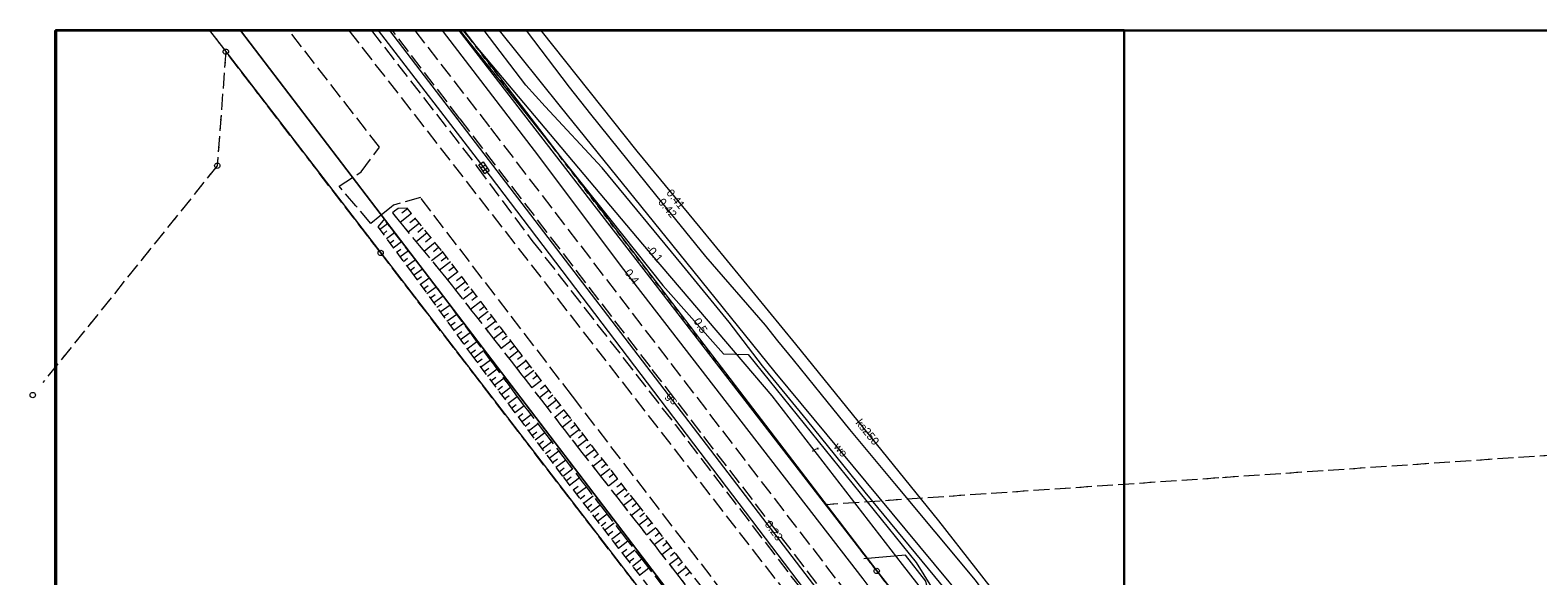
# Model space of a CAD drawing. Extents: x 5479252 to 5479673, y 5984576 to 5984875.
# Tile 9 of 36: x 5479254 to 5479396, y 5984817 to 5984869. Entities that reach past the tile are written whole.
import ezdxf
from ezdxf.enums import TextEntityAlignment as Align

# ---------------------------------------------------------------- set-up
doc = ezdxf.new("R2010")
doc.units = 0
for name, pattern in [('PRZER1-1', [1, 0.5, -0.5]), ('PRZER2-1', [1.5, 1, -0.5]), ('PRZER3-1', [2, 1.5, -0.5])]:
    doc.linetypes.add(name, pattern=pattern)
doc.layers.get('0').update_dxf_attribs({"linetype": 'CONTINUOUS'})
for name, color, linetype, lineweight, true_color in [('GELULI', 7, 'CONTINUOUS', 18, 0xfeffff), ('GESKKL', 7, 'CONTINUOUS', 18, 0x24bc24), ('GESUZY', 7, 'CONTINUOUS', 18, 0x008000), ('GULEPR', 1, 'CONTINUOUS', 18, 0xff0000), ('GULGPR', 7, 'CONTINUOUS', 18, 0xbfbf00), ('GULGPR_O', 7, 'CONTINUOUS', 18, 0xbfbf00), ('GULKPR', 7, 'CONTINUOUS', 18, 0x803300), ('GULKPR_O', 7, 'CONTINUOUS', 18, 0x803300), ('GULTPR', 7, 'CONTINUOUS', 18, 0xff9100), ('GULTPR_O', 7, 'CONTINUOUS', 18, 0xff9100), ('GULWPR', 5, 'CONTINUOUS', 18, 0x0000ff), ('GULWPR_O', 5, 'CONTINUOUS', 18, 0x0000ff), ('GUPKKS', 7, 'CONTINUOUS', 18, 0x803300)]:
    doc.layers.add(name, color=color, linetype=linetype, lineweight=lineweight, true_color=true_color)
for name, color, linetype, lineweight in [('GEPPGD', 7, 'CONTINUOUS', 18), ('GESDZI', 7, 'CONTINUOUS', 18), ('GESOZN', 7, 'CONTINUOUS', 18), ('GSSKOA', 7, 'CONTINUOUS', 18), ('GSSRML', 7, 'CONTINUOUS', 18), ('GSSZSN', 7, 'CONTINUOUS', 18), ('GUPPRZ_O', 7, 'CONTINUOUS', 18)]:
    doc.layers.add(name, color=color, linetype=linetype, lineweight=lineweight)
doc.layers.add('wydruk', color=7, linetype='CONTINUOUS', lineweight=18, plot=False)
doc.styles.add('Arial', font='arial.ttf')

# ---------------------------------------------------------------- blocks, each defined once
blk = doc.blocks.new('GUPKKS1')
at = {"color": 0}
blk.add_lwpolyline([(0.5, -0.25), (-0.5, -0.25), (-0.5, 0.25), (0.5, 0.25)], close=True, dxfattribs=at)
for points in [[(-0.175, -0.25), (-0.175, 0.25)], [(0.175, -0.25), (0.175, 0.25)]]:
    blk.add_lwpolyline(points, dxfattribs=at)
blk = doc.blocks.new('GEPPGD1_1')
at = {"color": 0}
blk.add_lwpolyline([(0, 0.25), (0.077254, 0.237764), (0.146946, 0.202254), (0.202254, 0.146946), (0.237764, 0.077254), (0.25, 0), (0.237764, -0.077254), (0.202254, -0.146946), (0.146946, -0.202254), (0.077254, -0.237764), (0, -0.25), (-0.077254, -0.237764), (-0.146946, -0.202254), (-0.202254, -0.146946), (-0.237764, -0.077254), (-0.25, 0), (-0.237764, 0.077254), (-0.202254, 0.146946), (-0.146946, 0.202254), (-0.077254, 0.237764)], close=True, dxfattribs=at)

msp = doc.modelspace()

# ---------------------------------------------------------------- linework, layer by layer
at = {"layer": 'GELULI', "color": 7, "linetype": 'PRZER3-1', "lineweight": 18, "true_color": 0xffffff, "elevation": 9.97}
msp.add_lwpolyline([(5479284.01, 5984868.57), (5479381.55, 5984743), (5479416.34, 5984683.73), (5479421.5, 5984655.39)], dxfattribs=at)
at = {"layer": 'GESDZI', "color": 7, "linetype": 'Continuous', "lineweight": 18, "elevation": 10.22}
for points in [[(5479270.86, 5984868.57), (5479272.39, 5984866.58), (5479287, 5984847.58), (5479319.31, 5984805.57), (5479334.11, 5984786.33), (5479368.08, 5984739.57), (5479377.78, 5984726.22), (5479381.2, 5984727.47), (5479371.87, 5984740.74), (5479327.4, 5984798.78), (5479320.29, 5984807.58), (5479273.76, 5984868.57)], [(5479273.76, 5984868.57), (5479320.29, 5984807.58), (5479327.4, 5984798.78), (5479371.87, 5984740.74), (5479381.2, 5984727.47), (5479386.65, 5984719.71), (5479389.33, 5984715.73), (5479400.95, 5984692.74), (5479407, 5984674.47), (5479410.75, 5984650.74), (5479427.24, 5984651.75), (5479434.07, 5984654.6), (5479423.55, 5984689.01), (5479398.56, 5984731.62), (5479385.3, 5984750.66), (5479340.75, 5984808.64), (5479333.8, 5984817.55), (5479294.42, 5984868.57)], [(5479294.83, 5984868.57), (5479333.8, 5984817.55), (5479340.75, 5984808.64), (5479385.3, 5984750.66), (5479398.56, 5984731.62), (5479401.38, 5984729.48), (5479428.97, 5984735.35), (5479418.42, 5984784.61), (5479593.87, 5984758.28), (5479609.91, 5984691.17), (5479671.41, 5984704.24)]]:
    msp.add_lwpolyline(points, dxfattribs=at)
at = {"layer": 'GESKKL', "color": 82, "linetype": 'PRZER3-1', "lineweight": 18, "true_color": 0x24bc24, "elevation": 10.06}
msp.add_lwpolyline([(5479255.13, 5984635.05), (5479258.51, 5984638.49), (5479309.56, 5984664.01), (5479322.96, 5984678.58), (5479338.3, 5984680.13), (5479341.35, 5984675.07), (5479353.55, 5984662.96), (5479360.2, 5984668.39), (5479392.15, 5984670.8), (5479403.25, 5984655.49), (5479409.72, 5984656.12), (5479405.9, 5984676.03), (5479394.81, 5984702.78), (5479383.9, 5984717.81), (5479377.78, 5984726.22), (5479368.08, 5984739.57), (5479334.11, 5984786.33), (5479287, 5984847.58), (5479272.39, 5984866.58), (5479271.58, 5984855.81), (5479255.13, 5984835.33)], dxfattribs=at)
msp.add_lwpolyline([(5479382.41, 5984754.43), (5479423.04, 5984763.03), (5479418.42, 5984784.61), (5479487.42, 5984774.26), (5479491.08, 5984798.58), (5479486.39, 5984808.99), (5479458.45, 5984802.93), (5479449.04, 5984809.53), (5479441.75, 5984831.49), (5479366.06, 5984826.33), (5479329.03, 5984823.8), (5479333.8, 5984817.55), (5479340.75, 5984808.64)], close=True, dxfattribs=at)
at = {"layer": 'GESOZN', "color": 7, "linetype": 'Continuous', "lineweight": 18, "elevation": 10.1}
msp.add_lwpolyline([(5479294.83, 5984868.57), (5479333.8, 5984817.55), (5479340.75, 5984808.64), (5479385.3, 5984750.66), (5479398.56, 5984731.62), (5479401.38, 5984729.48), (5479424.55, 5984696.25), (5479434.07, 5984654.6), (5479444.46, 5984645.11), (5479448.69, 5984575.77)], dxfattribs=at)
at = {"layer": 'GESUZY', "color": 96, "linetype": 'PRZER1-1', "lineweight": 18, "true_color": 0x008000, "elevation": 10.08}
for points in [[(5479270.86, 5984868.57), (5479272.39, 5984866.58), (5479287, 5984847.58), (5479334.11, 5984786.33), (5479368.08, 5984739.57), (5479377.78, 5984726.22), (5479383.9, 5984717.81), (5479394.81, 5984702.78), (5479405.9, 5984676.03), (5479409.72, 5984656.12), (5479410.75, 5984650.74), (5479427.24, 5984651.75), (5479434.07, 5984654.6), (5479423.55, 5984689.01), (5479398.56, 5984731.62), (5479385.3, 5984750.66), (5479382.41, 5984754.43), (5479340.75, 5984808.64), (5479333.8, 5984817.55), (5479329.03, 5984823.8), (5479294.83, 5984868.57)], [(5479255.13, 5984635.05), (5479258.51, 5984638.49), (5479309.56, 5984664.01), (5479322.96, 5984678.58), (5479338.3, 5984680.13), (5479341.35, 5984675.07), (5479353.55, 5984662.96), (5479360.2, 5984668.39), (5479392.15, 5984670.8), (5479403.25, 5984655.49), (5479409.72, 5984656.12), (5479405.9, 5984676.03), (5479394.81, 5984702.78), (5479383.9, 5984717.81), (5479377.78, 5984726.22), (5479368.08, 5984739.57), (5479334.11, 5984786.33), (5479287, 5984847.58), (5479272.39, 5984866.58), (5479271.58, 5984855.81), (5479255.13, 5984835.33)]]:
    msp.add_lwpolyline(points, dxfattribs=at)
msp.add_lwpolyline([(5479382.41, 5984754.43), (5479423.04, 5984763.03), (5479418.42, 5984784.61), (5479487.42, 5984774.26), (5479491.08, 5984798.58), (5479486.39, 5984808.99), (5479458.45, 5984802.93), (5479449.04, 5984809.53), (5479441.75, 5984831.49), (5479366.06, 5984826.33), (5479329.03, 5984823.8), (5479333.8, 5984817.55), (5479340.75, 5984808.64)], close=True, dxfattribs=at)
at = {"layer": 'GSSKOA', "color": 7, "linetype": 'PRZER3-1', "lineweight": 18, "elevation": 10.18}
for points in [[(5479391.07, 5984716.43), (5479389.33, 5984715.73), (5479387.48, 5984715.17), (5479385.28, 5984718.28), (5479387.73, 5984720.31), (5479389.06, 5984722.25), (5479380.76, 5984734.68), (5479370.81, 5984748.06), (5479366.58, 5984753.35), (5479348.97, 5984776.72), (5479321.82, 5984812.26), (5479305.09, 5984834.05), (5479290.75, 5984852.8), (5479288.21, 5984852.09), (5479287.99, 5984851.9), (5479286.92, 5984851.04), (5479286.07, 5984850.37), (5479284.66, 5984852.02), (5479283.07, 5984853.88), (5479285.15, 5984855.22), (5479286.89, 5984857.55), (5479278.36, 5984868.57)], [(5479286.12, 5984868.57), (5479296.07, 5984855.75), (5479301.27, 5984848.76), (5479314.77, 5984831.38), (5479325.71, 5984817.07), (5479329.13, 5984812.84), (5479331.52, 5984812.96), (5479334.01, 5984813.81), (5479336.01, 5984810.99), (5479334.49, 5984808.96), (5479333.83, 5984806.57), (5479341.21, 5984796.98), (5479349.01, 5984786.44), (5479362.66, 5984768.39), (5479376.05, 5984750.97), (5479385.47, 5984738.48), (5479392.01, 5984729.16), (5479396.27, 5984726.9)]]:
    msp.add_lwpolyline(points, dxfattribs=at)
at = {"layer": 'GSSRML', "color": 7, "linetype": 'PRZER1-1', "lineweight": 18, "elevation": 10.06}
for points in [[(5479319.92, 5984807.98), (5479308.78, 5984822.4), (5479300.03, 5984833.84), (5479292.72, 5984843.78), (5479287.34, 5984850.74)], [(5479288.1, 5984851.35), (5479293.15, 5984845.23), (5479299.72, 5984836.83), (5479305.06, 5984829.93), (5479310.52, 5984822.95), (5479319.36, 5984811.58)]]:
    msp.add_lwpolyline(points, dxfattribs=at)
at = {"layer": 'GSSZSN', "color": 7, "linetype": 'PRZER2-1', "lineweight": 18, "elevation": 10.06}
for points in [[(5479318.18, 5984814.88), (5479311.19, 5984823.91), (5479305.85, 5984830.76), (5479299.78, 5984838.62), (5479292.75, 5984847.8), (5479289.5, 5984851.8), (5479288.65, 5984851.76), (5479288.31, 5984851.51), (5479288.1, 5984851.35), (5479293.15, 5984845.23), (5479299.72, 5984836.83), (5479305.06, 5984829.93), (5479310.52, 5984822.95), (5479319.36, 5984811.58)], [(5479319.92, 5984807.98), (5479308.78, 5984822.4), (5479300.03, 5984833.84), (5479292.72, 5984843.78), (5479287.34, 5984850.74), (5479287.24, 5984850.65), (5479286.72, 5984850.04), (5479289.81, 5984845.88), (5479295.46, 5984838.09), (5479304.24, 5984826.39), (5479309.91, 5984819.08), (5479316.77, 5984810.27)]]:
    msp.add_lwpolyline(points, dxfattribs=at)
at = {"layer": 'GSSZSN', "color": 7, "linetype": 'Continuous', "lineweight": 18, "elevation": 10.06}
for points in [[(5479289.9, 5984851.3), (5479288.85, 5984850.44)], [(5479289.53, 5984851.75), (5479289, 5984851.32)], [(5479290.65, 5984850.39), (5479289.6, 5984849.53)], [(5479290.28, 5984850.84), (5479289.75, 5984850.41)], [(5479286.9, 5984849.8), (5479287.64, 5984850.35)], [(5479287.22, 5984849.36), (5479287.59, 5984849.65)], [(5479287.54, 5984848.93), (5479288.3, 5984849.5)], [(5479291.39, 5984849.47), (5479290.34, 5984848.63)], [(5479291.02, 5984849.93), (5479290.49, 5984849.5)], [(5479291.76, 5984849.02), (5479291.24, 5984848.6)], [(5479287.86, 5984848.5), (5479288.24, 5984848.79)], [(5479288.18, 5984848.07), (5479288.96, 5984848.65)], [(5479288.5, 5984847.64), (5479288.89, 5984847.93)], [(5479288.82, 5984847.21), (5479289.61, 5984847.8)], [(5479292.13, 5984848.56), (5479291.09, 5984847.72)], [(5479292.86, 5984847.65), (5479291.81, 5984846.84)], [(5479292.5, 5984848.11), (5479291.98, 5984847.69)], [(5479289.14, 5984846.78), (5479289.54, 5984847.08)], [(5479289.46, 5984846.35), (5479290.27, 5984846.95)], [(5479289.78, 5984845.92), (5479290.19, 5984846.22)], [(5479293.58, 5984846.72), (5479292.56, 5984845.94)], [(5479293.22, 5984847.18), (5479292.71, 5984846.79)], [(5479293.94, 5984846.25), (5479293.44, 5984845.87)], [(5479290.1, 5984845.48), (5479290.93, 5984846.09)], [(5479290.41, 5984845.05), (5479290.84, 5984845.36)], [(5479290.73, 5984844.61), (5479291.59, 5984845.24)], [(5479294.29, 5984845.78), (5479293.3, 5984845.03)], [(5479295.01, 5984844.85), (5479294.03, 5984844.1)], [(5479294.65, 5984845.32), (5479294.16, 5984844.94)], [(5479291.05, 5984844.18), (5479291.48, 5984844.5)], [(5479291.36, 5984843.74), (5479292.25, 5984844.39)], [(5479291.68, 5984843.31), (5479292.13, 5984843.64)], [(5479291.99, 5984842.87), (5479292.9, 5984843.53)], [(5479295.72, 5984843.92), (5479294.75, 5984843.18)], [(5479295.36, 5984844.39), (5479294.88, 5984844.01)], [(5479296.08, 5984843.45), (5479295.6, 5984843.08)], [(5479292.31, 5984842.44), (5479292.76, 5984842.77)], [(5479292.62, 5984842), (5479293.54, 5984842.67)], [(5479292.94, 5984841.57), (5479293.4, 5984841.9)], [(5479296.44, 5984842.99), (5479295.48, 5984842.25)], [(5479297.15, 5984842.05), (5479296.2, 5984841.33)], [(5479296.79, 5984842.52), (5479296.32, 5984842.15)], [(5479293.25, 5984841.13), (5479294.17, 5984841.8)], [(5479293.57, 5984840.7), (5479294.03, 5984841.03)], [(5479293.89, 5984840.27), (5479294.81, 5984840.94)], [(5479297.86, 5984841.12), (5479296.93, 5984840.4)], [(5479297.51, 5984841.59), (5479297.04, 5984841.23)], [(5479298.22, 5984840.66), (5479297.75, 5984840.3)], [(5479294.2, 5984839.83), (5479294.67, 5984840.17)], [(5479294.52, 5984839.4), (5479295.45, 5984840.07)], [(5479294.83, 5984838.96), (5479295.3, 5984839.3)], [(5479295.15, 5984838.53), (5479296.08, 5984839.21)], [(5479298.58, 5984840.19), (5479297.65, 5984839.48)], [(5479299.29, 5984839.26), (5479298.37, 5984838.55)], [(5479298.94, 5984839.72), (5479298.47, 5984839.37)], [(5479295.46, 5984838.09), (5479295.93, 5984838.44)], [(5479295.79, 5984837.66), (5479296.71, 5984838.35)], [(5479296.11, 5984837.23), (5479296.57, 5984837.58)], [(5479300.01, 5984838.32), (5479299.1, 5984837.62)], [(5479299.65, 5984838.79), (5479299.19, 5984838.44)], [(5479300.37, 5984837.86), (5479299.91, 5984837.51)], [(5479296.43, 5984836.8), (5479297.35, 5984837.49)], [(5479296.75, 5984836.37), (5479297.21, 5984836.71)], [(5479297.08, 5984835.94), (5479297.98, 5984836.62)], [(5479300.73, 5984837.4), (5479299.82, 5984836.7)], [(5479301.44, 5984836.47), (5479300.54, 5984835.77)], [(5479301.09, 5984836.93), (5479300.63, 5984836.58)], [(5479297.4, 5984835.51), (5479297.85, 5984835.85)], [(5479297.72, 5984835.08), (5479298.62, 5984835.76)], [(5479298.04, 5984834.65), (5479298.49, 5984834.99)], [(5479298.37, 5984834.22), (5479299.26, 5984834.89)], [(5479302.16, 5984835.54), (5479301.26, 5984834.84)], [(5479301.8, 5984836), (5479301.35, 5984835.65)], [(5479302.52, 5984835.07), (5479302.07, 5984834.72)], [(5479298.69, 5984833.79), (5479299.13, 5984834.13)], [(5479299.01, 5984833.36), (5479299.89, 5984834.03)], [(5479302.88, 5984834.61), (5479301.98, 5984833.91)], [(5479303.6, 5984833.68), (5479302.7, 5984832.98)], [(5479303.24, 5984834.14), (5479302.79, 5984833.79)], [(5479299.33, 5984832.93), (5479299.77, 5984833.27)], [(5479299.65, 5984832.5), (5479300.54, 5984833.17)], [(5479299.98, 5984832.07), (5479300.42, 5984832.41)], [(5479300.3, 5984831.64), (5479301.2, 5984832.32)], [(5479304.32, 5984832.75), (5479303.42, 5984832.05)], [(5479303.96, 5984833.21), (5479303.51, 5984832.87)], [(5479304.68, 5984832.28), (5479304.23, 5984831.94)], [(5479300.62, 5984831.21), (5479301.07, 5984831.55)], [(5479300.94, 5984830.78), (5479301.85, 5984831.46)], [(5479301.27, 5984830.35), (5479301.72, 5984830.7)], [(5479301.59, 5984829.92), (5479302.5, 5984830.61)], [(5479305.03, 5984831.82), (5479304.14, 5984831.13)], [(5479305.75, 5984830.89), (5479304.86, 5984830.2)], [(5479305.39, 5984831.35), (5479304.95, 5984831.01)], [(5479301.91, 5984829.5), (5479302.37, 5984829.84)], [(5479302.23, 5984829.07), (5479303.16, 5984829.76)], [(5479306.47, 5984829.96), (5479305.58, 5984829.27)], [(5479306.11, 5984830.42), (5479305.67, 5984830.08)], [(5479306.83, 5984829.5), (5479306.39, 5984829.15)], [(5479302.56, 5984828.64), (5479303.02, 5984828.98)], [(5479302.88, 5984828.21), (5479303.81, 5984828.9)], [(5479303.2, 5984827.78), (5479303.67, 5984828.13)], [(5479303.52, 5984827.35), (5479304.46, 5984828.05)], [(5479307.2, 5984829.03), (5479306.31, 5984828.34)], [(5479307.92, 5984828.11), (5479307.03, 5984827.42)], [(5479307.56, 5984828.57), (5479307.11, 5984828.22)], [(5479308.28, 5984827.64), (5479307.84, 5984827.3)], [(5479303.84, 5984826.92), (5479304.32, 5984827.27)], [(5479304.17, 5984826.49), (5479305.11, 5984827.2)], [(5479304.49, 5984826.06), (5479304.96, 5984826.42)], [(5479304.82, 5984825.64), (5479305.75, 5984826.36)], [(5479308.64, 5984827.18), (5479307.75, 5984826.49)], [(5479309.36, 5984826.25), (5479308.48, 5984825.57)], [(5479309, 5984826.72), (5479308.56, 5984826.37)], [(5479305.15, 5984825.21), (5479305.62, 5984825.57)], [(5479305.48, 5984824.79), (5479306.41, 5984825.5)], [(5479310.08, 5984825.33), (5479309.2, 5984824.64)], [(5479309.72, 5984825.79), (5479309.28, 5984825.45)], [(5479310.44, 5984824.86), (5479310, 5984824.52)], [(5479305.81, 5984824.36), (5479306.27, 5984824.72)], [(5479306.14, 5984823.94), (5479307.06, 5984824.65)], [(5479306.47, 5984823.51), (5479306.93, 5984823.87)], [(5479306.8, 5984823.09), (5479307.71, 5984823.8)], [(5479310.8, 5984824.4), (5479309.92, 5984823.72)], [(5479311.53, 5984823.47), (5479310.65, 5984822.79)], [(5479311.17, 5984823.94), (5479310.73, 5984823.59)], [(5479307.13, 5984822.66), (5479307.58, 5984823.02)], [(5479307.46, 5984822.24), (5479308.37, 5984822.94)], [(5479307.79, 5984821.81), (5479308.24, 5984822.17)], [(5479308.12, 5984821.39), (5479309.02, 5984822.09)], [(5479312.24, 5984822.54), (5479311.37, 5984821.86)], [(5479311.88, 5984823.01), (5479311.45, 5984822.67)], [(5479312.6, 5984822.08), (5479312.17, 5984821.74)], [(5479308.44, 5984820.97), (5479308.9, 5984821.32)], [(5479308.77, 5984820.54), (5479309.68, 5984821.24)], [(5479312.96, 5984821.62), (5479312.09, 5984820.94)], [(5479313.68, 5984820.69), (5479312.81, 5984820.01)], [(5479313.32, 5984821.15), (5479312.89, 5984820.81)], [(5479309.1, 5984820.12), (5479309.55, 5984820.47)], [(5479309.43, 5984819.69), (5479310.33, 5984820.39)], [(5479309.76, 5984819.27), (5479310.21, 5984819.62)], [(5479310.09, 5984818.84), (5479310.99, 5984819.54)], [(5479314.4, 5984819.76), (5479313.53, 5984819.08)], [(5479314.04, 5984820.22), (5479313.61, 5984819.88)], [(5479314.76, 5984819.29), (5479314.33, 5984818.96)], [(5479310.42, 5984818.42), (5479310.87, 5984818.77)], [(5479310.75, 5984818), (5479311.65, 5984818.69)], [(5479311.08, 5984817.57), (5479311.53, 5984817.92)], [(5479311.41, 5984817.15), (5479312.3, 5984817.84)], [(5479315.12, 5984818.83), (5479314.25, 5984818.15)], [(5479315.84, 5984817.9), (5479314.97, 5984817.23)], [(5479315.48, 5984818.37), (5479315.05, 5984818.03)], [(5479316.2, 5984817.44), (5479315.77, 5984817.1)]]:
    msp.add_lwpolyline(points, dxfattribs=at)
at = {"layer": 'GULEPR', "color": 1, "linetype": 'Continuous', "lineweight": 18, "true_color": 0xff0000, "elevation": 10.14}
for points in [[(5479292.79, 5984868.57), (5479301.9, 5984856.7), (5479309.7, 5984846.28), (5479332.5, 5984816.8), (5479337.39, 5984810.26), (5479350.42, 5984793.1), (5479365.02, 5984774.44), (5479369.73, 5984768.29), (5479376.35, 5984760.09), (5479380.07, 5984756.12), (5479387.3, 5984746.47), (5479388.87, 5984744.19), (5479390.54, 5984740.62), (5479391.52, 5984738.79), (5479394.88, 5984734.3), (5479396.1, 5984733.54), (5479396.46, 5984732.86)], [(5479294.48, 5984868.57), (5479313.62, 5984844.51), (5479319.33, 5984838.04), (5479321.66, 5984837.99), (5479337.53, 5984818.34), (5479342.75, 5984809.93), (5479343.93, 5984807.31), (5479356.13, 5984791.47), (5479359.41, 5984787.93), (5479366.27, 5984779.39), (5479386.25, 5984751), (5479403.07, 5984730.06), (5479407.56, 5984730.25), (5479419.21, 5984731.54), (5479431.73, 5984733.93), (5479432.49, 5984731.13), (5479433.75, 5984725.83), (5479435.65, 5984717.82), (5479437.97, 5984714.16)], [(5479402.3, 5984797.96), (5479390.23, 5984800.7), (5479381.83, 5984802.5), (5479369.34, 5984805.3), (5479359.45, 5984807.51), (5479350.33, 5984809.55), (5479346.1, 5984810.45), (5479344.08, 5984811.17), (5479339.27, 5984817.02), (5479332.71, 5984824.99), (5479327.17, 5984831.86), (5479323.01, 5984836.92), (5479319.87, 5984841.04), (5479315.46, 5984846.42), (5479307.89, 5984855.62), (5479302.51, 5984861.39), (5479300.68, 5984863.43), (5479296.75, 5984868.57)]]:
    msp.add_lwpolyline(points, dxfattribs=at)
at = {"layer": 'GULGPR', "color": 52, "linetype": 'Continuous', "lineweight": 18, "true_color": 0xbfbf00, "elevation": 10.14}
msp.add_lwpolyline([(5479439.43, 5984655.71), (5479435.47, 5984672.68), (5479413.01, 5984711.42), (5479407.66, 5984718.66), (5479407.41, 5984718.98), (5479393.59, 5984729.74), (5479337.95, 5984803.1), (5479327.45, 5984816.77), (5479287.87, 5984868.57)], dxfattribs=at)
at = {"layer": 'GULGPR', "color": 52, "linetype": 'PRZER3-1', "lineweight": 18, "true_color": 0xbfbf00, "elevation": 10.14}
msp.add_lwpolyline([(5479435.66, 5984671.51), (5479432.46, 5984684.35), (5479425.58, 5984688.49), (5479418.36, 5984703.11), (5479415.46, 5984708.04), (5479409.56, 5984716.5), (5479407.59, 5984718.78), (5479400.78, 5984728.64), (5479393.81, 5984729.69), (5479382.32, 5984745.27), (5479366.01, 5984766.94), (5479348.26, 5984790.41), (5479334.55, 5984808.07), (5479330.6, 5984813.19), (5479312.45, 5984836.81), (5479294.48, 5984860.25), (5479288.1, 5984868.57)], dxfattribs=at)
at = {"layer": 'GULKPR', "color": 36, "linetype": 'Continuous', "lineweight": 18, "true_color": 0x803300, "elevation": 10.14}
for points in [[(5479376.93, 5984750.69), (5479352.07, 5984783.48), (5479326.98, 5984815.8), (5479296.76, 5984855.61), (5479286.81, 5984868.57)], [(5479300.72, 5984868.57), (5479304.78, 5984863.22), (5479306.78, 5984860.68), (5479312.92, 5984853.06), (5479317.66, 5984847.23), (5479323.26, 5984840.75), (5479324.45, 5984839.27), (5479325.9, 5984837.48), (5479328.55, 5984834.2), (5479331.22, 5984830.9), (5479335.47, 5984825.81), (5479343.1, 5984816.68), (5479346.15, 5984812.5), (5479356.67, 5984810.28), (5479378.26, 5984805.66), (5479407.03, 5984799.43), (5479446.56, 5984791.14), (5479450.47, 5984769.72)], [(5479302.1, 5984868.57), (5479311.16, 5984857.17), (5479317.11, 5984849.99), (5479326.12, 5984838.95), (5479339.62, 5984822.28), (5479346.61, 5984813.35), (5479355.9, 5984811.42), (5479371.26, 5984808.1), (5479388.5, 5984804.57), (5479398.46, 5984802.15), (5479412.52, 5984798.92), (5479417.52, 5984797.38), (5479429.9, 5984795.64), (5479446.95, 5984791.96), (5479449.34, 5984778.62), (5479451.06, 5984769.78), (5479451.18, 5984769.18)]]:
    msp.add_lwpolyline(points, dxfattribs=at)
at = {"layer": 'GULTPR', "color": 30, "linetype": 'Continuous', "lineweight": 18, "true_color": 0xff9100, "elevation": 10.14}
for points in [[(5479433.83, 5984654.5), (5479432.46, 5984658.51), (5479432.02, 5984669.31), (5479429.98, 5984679.7), (5479426.33, 5984688.78), (5479411.55, 5984718.99), (5479409.09, 5984727.32), (5479408.35, 5984729.9), (5479407.96, 5984729.82), (5479403.41, 5984729.78), (5479398.65, 5984738), (5479387.23, 5984751.82), (5479381.25, 5984758.71), (5479364.38, 5984780.56), (5479356.57, 5984790.52), (5479354.75, 5984793.61), (5479351.29, 5984798.32), (5479346.66, 5984804.91), (5479340.5, 5984812.68), (5479336.24, 5984818.16), (5479323.94, 5984834.07), (5479311.72, 5984848.41), (5479296.98, 5984865.92), (5479294.77, 5984868.57)], [(5479431.71, 5984686.35), (5479427.64, 5984696), (5479421.55, 5984706.61), (5479412.4, 5984719.98), (5479409.15, 5984725.7), (5479408.5, 5984727.39), (5479407.26, 5984728.4), (5479405.91, 5984729.45), (5479403.62, 5984731.48), (5479396.51, 5984741.76), (5479388.96, 5984753.04), (5479381.07, 5984764.13), (5479373.64, 5984774.15), (5479367.09, 5984782.77), (5479357.94, 5984794.14), (5479351.49, 5984801.47), (5479347.19, 5984806.38), (5479344.4, 5984808.61), (5479342.61, 5984809.47), (5479342.03, 5984809.3), (5479339.88, 5984810.4), (5479338.42, 5984816.58), (5479336.51, 5984819.05), (5479332.59, 5984818.69)]]:
    msp.add_lwpolyline(points, dxfattribs=at)
at = {"layer": 'GULWPR', "color": 5, "linetype": 'PRZER3-1', "lineweight": 18, "true_color": 0x0000ff, "elevation": 10.14}
msp.add_lwpolyline([(5479290.22, 5984868.57), (5479297.36, 5984859.35), (5479331.52, 5984814.75), (5479346.6, 5984794.76), (5479366.52, 5984769.27), (5479393.1, 5984733.3)], dxfattribs=at)
at = {"layer": 'GULWPR', "color": 5, "linetype": 'Continuous', "lineweight": 18, "true_color": 0x0000ff, "elevation": 10.14}
msp.add_lwpolyline([(5479429.82, 5984762.04), (5479429.79, 5984768.02), (5479430.3, 5984768.61), (5479438.77, 5984771.14), (5479447.9, 5984772.79), (5479445.06, 5984789.53), (5479433.66, 5984791.55), (5479421.48, 5984793.79), (5479412.53, 5984795.62), (5479399.78, 5984797.92), (5479382.6, 5984801.29), (5479370.59, 5984803.93), (5479353.18, 5984807.65), (5479346.36, 5984808.98), (5479344.93, 5984811.34), (5479336.48, 5984821.53), (5479324.21, 5984836.32), (5479315.12, 5984847.6), (5479303.97, 5984861.39), (5479298.21, 5984868.57)], dxfattribs=at)
at = {"layer": 'wydruk', "color": 1, "linetype": 'Continuous', "lineweight": 30, "true_color": 0xff0000, "flags": 128}
for points in [[(5479256.3, 5984575.77), (5479672.58, 5984575.77), (5479672.58, 5984868.57), (5479256.3, 5984868.57), (5479256.3, 5984575.77)], [(5479256.38, 5984724.38), (5479357.14, 5984724.38), (5479357.14, 5984868.61), (5479256.38, 5984868.61), (5479256.38, 5984724.38)]]:
    msp.add_lwpolyline(points, dxfattribs=at)

# ---------------------------------------------------------------- block references
at = {"layer": 'GEPPGD', "color": 7, "linetype": 'Continuous', "lineweight": 18}
for p in [(5479272.39, 5984866.58, 10.24), (5479271.58, 5984855.81, 10.24), (5479287, 5984847.58, 10.24), (5479254.18, 5984834.15, 10.24), (5479333.8, 5984817.55, 10.24)]:
    msp.add_blockref('GEPPGD1_1', p, dxfattribs=at)
at = {"layer": 'GUPKKS', "color": 36, "linetype": 'Continuous', "lineweight": 18, "true_color": 0x803300, "rotation": 304.6174418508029}
msp.add_blockref('GUPKKS1', (5479296.76, 5984855.61, 10.16), dxfattribs=at)

# ---------------------------------------------------------------- texts
at = {"layer": 'GULGPR_O', "color": 52, "linetype": 'Continuous', "lineweight": 0, "true_color": 0xbfbf00, "style": 'Arial'}
msp.add_text('gs', height=0.75, rotation=307.1753, dxfattribs=at).set_placement((5479314.23, 5984833.62, 10.8), align=Align.CENTER)
at = {"layer": 'GULKPR_O', "color": 36, "linetype": 'Continuous', "lineweight": 0, "true_color": 0x803300, "style": 'Arial'}
msp.add_text('ks250', height=0.75, rotation=308.9993, dxfattribs=at).set_placement((5479332.64, 5984830.43, 10.8), align=Align.CENTER)
at = {"layer": 'GULTPR_O', "color": 30, "linetype": 'Continuous', "lineweight": 0, "true_color": 0xff9100, "style": 'Arial'}
msp.add_text('t', height=0.75, rotation=293.1507, dxfattribs=at).set_placement((5479327.72, 5984828.88, 10.8), align=Align.CENTER)
at = {"layer": 'GULWPR_O', "color": 5, "linetype": 'Continuous', "lineweight": 0, "true_color": 0x0000ff, "style": 'Arial'}
msp.add_text('wo', height=0.75, rotation=309.6663, dxfattribs=at).set_placement((5479330.12, 5984828.74, 10.8), align=Align.CENTER)
at = {"layer": 'GUPPRZ_O', "color": 36, "linetype": 'Continuous', "lineweight": 0, "true_color": 0x803300, "style": 'Arial'}
for s, rotation, p in [('0.41', 309.5357, (5479313.9, 5984853.22, 10.8)), ('0.42', 310.1285, (5479313.12, 5984852.35, 10.8))]:
    msp.add_text(s, height=0.75, rotation=rotation, dxfattribs=at).set_placement(p)
at = {"layer": 'GUPPRZ_O', "color": 30, "linetype": 'Continuous', "lineweight": 0, "true_color": 0xff9100, "style": 'Arial'}
msp.add_text('-0.1', height=0.75, rotation=310.6404, dxfattribs=at).set_placement((5479311.95, 5984847.98, 10.8))
at = {"layer": 'GUPPRZ_O', "color": 1, "linetype": 'Continuous', "lineweight": 0, "true_color": 0xff0000, "style": 'Arial'}
for s, rotation, p in [('0.4', 307.9892, (5479309.97, 5984845.7, 10.8)), ('0.5', 302.0387, (5479316.48, 5984841.14, 10.8))]:
    msp.add_text(s, height=0.75, rotation=rotation, dxfattribs=at).set_placement(p)
at = {"layer": 'GUPPRZ_O', "color": 52, "linetype": 'Continuous', "lineweight": 0, "true_color": 0xbfbf00, "style": 'Arial'}
msp.add_text('0.23', height=0.75, rotation=306.4747, dxfattribs=at).set_placement((5479323.18, 5984821.95, 10.8))

doc.saveas('drawing.dxf')
